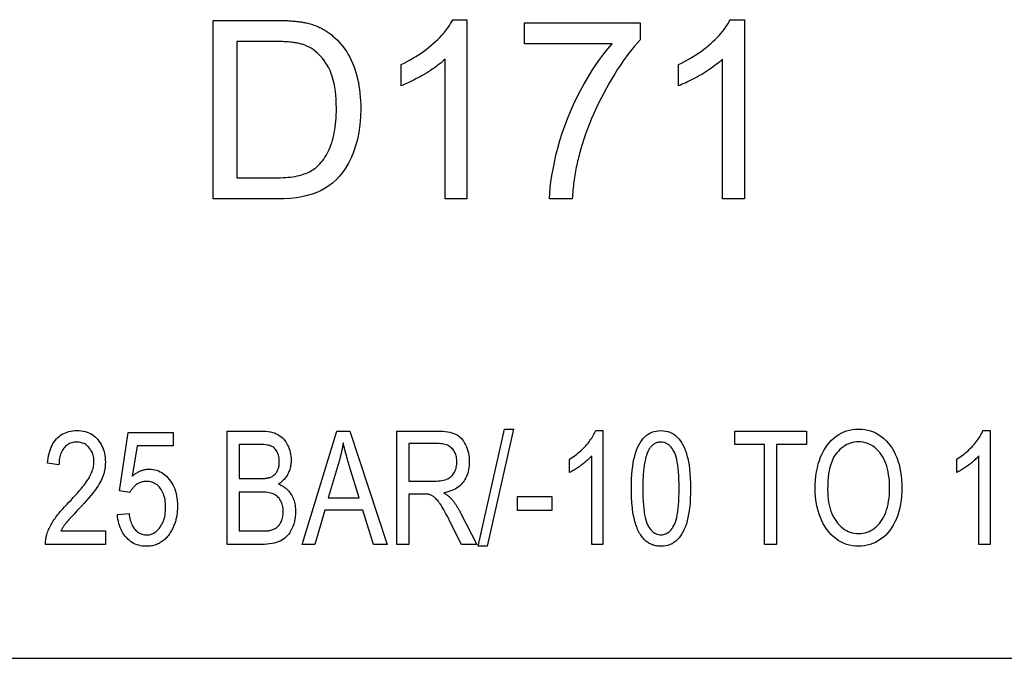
# Model space of a CAD drawing. Header units: millimetres. Extents: x 213 to 524, y 36 to 496.
# Tile 10 of 13: x 335 to 357, y 438 to 453. Entities that reach past the tile are written whole.
import ezdxf

# ---------------------------------------------------------------- set-up
doc = ezdxf.new("R2010")
doc.units = ezdxf.units.MM
doc.layers.add('DETAIL', color=2, linetype='Continuous')

msp = doc.modelspace()

# ---------------------------------------------------------------- linework, layer by layer
at = {"layer": 'DETAIL'}
for p, q in [((339.582, 448.587), (339.582, 452.587)), ((339.582, 452.587), (340.961, 452.587)), ((344.951, 452.602), (345.268, 452.602)), ((345.268, 452.602), (345.268, 448.587)), ((346.561, 452.063), (346.561, 452.535)), ((346.561, 452.535), (349.15, 452.535)), ((349.15, 452.535), (349.15, 452.154)), ((351.165, 452.602), (351.482, 452.602)), ((351.482, 452.602), (351.482, 448.587)), ((340.954, 452.115), (340.113, 452.115)), ((340.113, 452.115), (340.113, 449.06)), ((348.518, 452.063), (346.561, 452.063)), ((344.778, 448.587), (344.778, 451.715)), ((350.991, 448.587), (350.991, 451.715)), ((343.796, 451.124), (343.796, 451.599)), ((350.009, 451.124), (350.009, 451.599)), ((340.113, 449.06), (340.967, 449.06)), ((341.028, 448.587), (339.582, 448.587)), ((345.268, 448.587), (344.778, 448.587)), ((347.625, 448.587), (347.119, 448.587)), ((351.482, 448.587), (350.991, 448.587)), ((337.485, 442.05), (337.682, 443.355)), ((337.682, 443.355), (338.691, 443.355)), ((338.691, 443.355), (338.691, 443.057)), ((339.895, 440.848), (339.895, 443.388)), ((339.895, 443.388), (340.658, 443.388)), ((341.577, 440.848), (342.358, 443.388)), ((342.358, 443.388), (342.648, 443.388)), ((342.648, 443.388), (343.479, 440.848)), ((343.697, 440.848), (343.697, 443.388)), ((343.697, 443.388), (344.598, 443.388)), ((345.523, 440.805), (346.111, 443.43)), ((346.313, 443.43), (345.724, 440.805)), ((346.111, 443.43), (346.313, 443.43)), ((348.152, 443.397), (348.313, 443.397)), ((348.313, 443.397), (348.313, 440.848)), ((351.265, 443.388), (352.876, 443.388)), ((351.265, 443.088), (351.265, 443.388)), ((352.876, 443.388), (352.876, 443.088)), ((356.823, 443.397), (356.984, 443.397)), ((356.984, 443.397), (356.984, 440.848)), ((337.882, 443.057), (337.771, 442.375)), ((338.691, 443.057), (337.882, 443.057)), ((340.571, 443.088), (340.164, 443.088)), ((340.164, 443.088), (340.164, 442.321)), ((344.609, 443.107), (343.966, 443.107)), ((343.966, 443.107), (343.966, 442.267)), ((351.935, 443.088), (351.265, 443.088)), ((351.935, 440.848), (351.935, 443.088)), ((352.204, 443.088), (352.204, 440.848)), ((352.876, 443.088), (352.204, 443.088)), ((348.063, 440.848), (348.063, 442.834)), ((356.734, 440.848), (356.734, 442.834)), ((336.132, 442.631), (335.876, 442.664)), ((342.385, 442.637), (342.162, 441.889)), ((342.855, 441.889), (342.64, 442.594)), ((347.565, 442.458), (347.565, 442.76)), ((356.237, 442.458), (356.237, 442.76)), ((340.164, 442.321), (340.604, 442.321)), ((343.966, 442.267), (344.543, 442.267)), ((337.719, 442.011), (337.485, 442.05)), ((340.635, 442.021), (340.164, 442.021)), ((340.164, 442.021), (340.164, 441.148)), ((343.966, 441.976), (343.966, 440.848)), ((344.278, 441.976), (343.966, 441.976)), ((346.4, 441.61), (346.4, 441.924)), ((346.4, 441.924), (347.167, 441.924)), ((347.167, 441.924), (347.167, 441.61)), ((342.162, 441.889), (342.855, 441.889)), ((337.44, 441.514), (337.702, 441.541)), ((342.085, 441.616), (341.862, 440.848)), ((342.936, 441.616), (342.085, 441.616)), ((343.173, 440.848), (342.936, 441.616)), ((345.134, 441.539), (345.488, 440.848)), ((347.167, 441.61), (346.4, 441.61)), ((345.149, 440.848), (344.88, 441.376)), ((336.176, 441.148), (337.173, 441.148)), ((337.173, 441.148), (337.173, 440.848)), ((340.164, 441.148), (340.671, 441.148)), ((337.173, 440.848), (335.829, 440.848)), ((340.669, 440.848), (339.895, 440.848)), ((341.862, 440.848), (341.577, 440.848)), ((343.479, 440.848), (343.173, 440.848)), ((343.966, 440.848), (343.697, 440.848)), ((345.488, 440.848), (345.149, 440.848)), ((345.724, 440.805), (345.523, 440.805)), ((348.313, 440.848), (348.063, 440.848)), ((352.204, 440.848), (351.935, 440.848)), ((356.984, 440.848), (356.734, 440.848)), ((311.29, 438.296), (401.69, 438.296))]:
    msp.add_line(p, q, dxfattribs=at)
at = {"layer": 'DETAIL', "flags": 128}
for points in [[(340.961, 452.587), (340.999, 452.587), (341.037, 452.587), (341.074, 452.586), (341.11, 452.586), (341.145, 452.585), (341.18, 452.584), (341.214, 452.582), (341.247, 452.581), (341.279, 452.579), (341.311, 452.577), (341.342, 452.575), (341.372, 452.573), (341.401, 452.57), (341.43, 452.567), (341.458, 452.565), (341.485, 452.561), (341.511, 452.558), (341.537, 452.555), (341.561, 452.551), (341.586, 452.547), (341.609, 452.543), (341.631, 452.539), (341.653, 452.534), (341.674, 452.529)], [(341.674, 452.529), (341.702, 452.522), (341.731, 452.515), (341.758, 452.507), (341.786, 452.499), (341.813, 452.491), (341.84, 452.482), (341.866, 452.472), (341.892, 452.462), (341.918, 452.452), (341.943, 452.441), (341.968, 452.43), (341.993, 452.418), (342.017, 452.406), (342.041, 452.393), (342.064, 452.38), (342.087, 452.367), (342.11, 452.353), (342.132, 452.338), (342.154, 452.324), (342.176, 452.308), (342.197, 452.293), (342.218, 452.276), (342.239, 452.26), (342.259, 452.243)], [(343.796, 451.599), (343.864, 451.632), (343.93, 451.666), (343.995, 451.701), (344.059, 451.737), (344.121, 451.774), (344.182, 451.812), (344.241, 451.852), (344.299, 451.893), (344.355, 451.935), (344.41, 451.978), (344.463, 452.022), (344.515, 452.067), (344.565, 452.113), (344.613, 452.159), (344.658, 452.204), (344.701, 452.249), (344.741, 452.294), (344.778, 452.339), (344.813, 452.384), (344.846, 452.428), (344.876, 452.472), (344.904, 452.516), (344.929, 452.559), (344.951, 452.602)], [(350.009, 451.599), (350.077, 451.632), (350.144, 451.666), (350.209, 451.701), (350.272, 451.737), (350.334, 451.774), (350.395, 451.812), (350.454, 451.852), (350.512, 451.893), (350.568, 451.935), (350.623, 451.978), (350.677, 452.022), (350.729, 452.067), (350.779, 452.113), (350.826, 452.159), (350.872, 452.204), (350.914, 452.249), (350.954, 452.294), (350.992, 452.339), (351.027, 452.384), (351.059, 452.428), (351.09, 452.472), (351.117, 452.516), (351.142, 452.559), (351.165, 452.602)], [(341.637, 452.032), (341.619, 452.039), (341.6, 452.045), (341.58, 452.052), (341.559, 452.057), (341.537, 452.063), (341.515, 452.068), (341.491, 452.073), (341.467, 452.078), (341.441, 452.082), (341.415, 452.087), (341.388, 452.09), (341.36, 452.094), (341.331, 452.097), (341.301, 452.1), (341.271, 452.103), (341.239, 452.105), (341.207, 452.108), (341.173, 452.109), (341.139, 452.111), (341.104, 452.112), (341.068, 452.113), (341.031, 452.114), (340.993, 452.114), (340.954, 452.115)], [(342.259, 452.243), (342.311, 452.197), (342.361, 452.15), (342.408, 452.101), (342.453, 452.049), (342.496, 451.995), (342.536, 451.94), (342.575, 451.882), (342.611, 451.822), (342.645, 451.76), (342.677, 451.696), (342.706, 451.63), (342.733, 451.561), (342.758, 451.491), (342.781, 451.419), (342.802, 451.346), (342.821, 451.27), (342.837, 451.194), (342.851, 451.115), (342.863, 451.035), (342.873, 450.953), (342.881, 450.869), (342.886, 450.784), (342.889, 450.697), (342.89, 450.609)], [(347.119, 448.587), (347.124, 448.708), (347.134, 448.836), (347.149, 448.969), (347.17, 449.109), (347.196, 449.254), (347.227, 449.406), (347.263, 449.564), (347.305, 449.727), (347.352, 449.894), (347.403, 450.058), (347.459, 450.222), (347.52, 450.383), (347.586, 450.544), (347.657, 450.702), (347.732, 450.86), (347.813, 451.016), (347.896, 451.168), (347.981, 451.314), (348.067, 451.454), (348.154, 451.588), (348.243, 451.715), (348.334, 451.837), (348.425, 451.953), (348.518, 452.063)], [(349.15, 452.154), (349.086, 452.084), (349.023, 452.011), (348.959, 451.933), (348.896, 451.852), (348.833, 451.768), (348.77, 451.679), (348.707, 451.587), (348.644, 451.492), (348.581, 451.392), (348.519, 451.289), (348.456, 451.182), (348.393, 451.072), (348.332, 450.959), (348.273, 450.846), (348.217, 450.733), (348.162, 450.619), (348.111, 450.504), (348.061, 450.389), (348.014, 450.273), (347.969, 450.157), (347.927, 450.041), (347.887, 449.924), (347.849, 449.806), (347.814, 449.688)], [(342.345, 450.618), (342.343, 450.72), (342.339, 450.819), (342.332, 450.914), (342.322, 451.004), (342.309, 451.091), (342.293, 451.173), (342.275, 451.251), (342.253, 451.326), (342.229, 451.396), (342.202, 451.462), (342.172, 451.524), (342.139, 451.583), (342.104, 451.637), (342.068, 451.689), (342.03, 451.737), (341.992, 451.782), (341.952, 451.824), (341.911, 451.863), (341.868, 451.899), (341.824, 451.932), (341.78, 451.962), (341.733, 451.988), (341.686, 452.012), (341.637, 452.032)], [(344.778, 451.715), (344.747, 451.687), (344.716, 451.659), (344.682, 451.631), (344.647, 451.603), (344.611, 451.575), (344.573, 451.547), (344.533, 451.519), (344.492, 451.491), (344.45, 451.463), (344.406, 451.435), (344.36, 451.407), (344.313, 451.378), (344.265, 451.351), (344.218, 451.324), (344.172, 451.299), (344.127, 451.275), (344.083, 451.252), (344.039, 451.23), (343.997, 451.209), (343.955, 451.19), (343.914, 451.172), (343.874, 451.155), (343.834, 451.139), (343.796, 451.124)], [(350.991, 451.715), (350.961, 451.687), (350.929, 451.659), (350.896, 451.631), (350.861, 451.603), (350.824, 451.575), (350.786, 451.547), (350.747, 451.519), (350.706, 451.491), (350.663, 451.463), (350.619, 451.435), (350.573, 451.407), (350.526, 451.378), (350.478, 451.351), (350.432, 451.324), (350.386, 451.299), (350.341, 451.275), (350.296, 451.252), (350.253, 451.23), (350.21, 451.209), (350.168, 451.19), (350.127, 451.172), (350.087, 451.155), (350.048, 451.139), (350.009, 451.124)], [(342.89, 450.609), (342.886, 450.424), (342.872, 450.248), (342.849, 450.081), (342.816, 449.922), (342.775, 449.773), (342.727, 449.634), (342.673, 449.505), (342.615, 449.387), (342.551, 449.279), (342.483, 449.182), (342.411, 449.094), (342.337, 449.014), (342.259, 448.943), (342.179, 448.88), (342.096, 448.825), (342.005, 448.776), (341.908, 448.732), (341.804, 448.694), (341.692, 448.662), (341.574, 448.635), (341.448, 448.614), (341.315, 448.599), (341.175, 448.59), (341.028, 448.587)], [(341.945, 449.34), (341.976, 449.373), (342.006, 449.407), (342.035, 449.443), (342.062, 449.48), (342.088, 449.52), (342.113, 449.561), (342.137, 449.604), (342.16, 449.649), (342.182, 449.696), (342.202, 449.744), (342.221, 449.794), (342.239, 449.846), (342.256, 449.9), (342.272, 449.956), (342.285, 450.013), (342.298, 450.073), (342.309, 450.134), (342.318, 450.198), (342.326, 450.263), (342.333, 450.33), (342.338, 450.399), (342.342, 450.47), (342.344, 450.543), (342.345, 450.618)], [(347.814, 449.688), (347.802, 449.646), (347.79, 449.603), (347.779, 449.561), (347.767, 449.517), (347.757, 449.474), (347.746, 449.43), (347.736, 449.386), (347.727, 449.342), (347.718, 449.297), (347.709, 449.252), (347.7, 449.207), (347.692, 449.161), (347.685, 449.115), (347.677, 449.069), (347.67, 449.022), (347.664, 448.975), (347.658, 448.928), (347.652, 448.88), (347.646, 448.832), (347.641, 448.784), (347.637, 448.735), (347.633, 448.686), (347.629, 448.637), (347.625, 448.587)], [(340.967, 449.06), (341.031, 449.06), (341.094, 449.062), (341.154, 449.064), (341.212, 449.068), (341.267, 449.072), (341.32, 449.078), (341.371, 449.085), (341.419, 449.092), (341.465, 449.101), (341.509, 449.111), (341.55, 449.121), (341.589, 449.133), (341.625, 449.146), (341.661, 449.159), (341.695, 449.173), (341.728, 449.188), (341.76, 449.204), (341.791, 449.221), (341.82, 449.239), (341.847, 449.258), (341.874, 449.277), (341.899, 449.297), (341.923, 449.318), (341.945, 449.34)], [(335.876, 442.664), (335.881, 442.722), (335.889, 442.778), (335.899, 442.832), (335.91, 442.883), (335.924, 442.933), (335.939, 442.979), (335.957, 443.024), (335.976, 443.065), (335.998, 443.105), (336.021, 443.142), (336.047, 443.177), (336.074, 443.21), (336.104, 443.24), (336.135, 443.267), (336.168, 443.292), (336.202, 443.314), (336.238, 443.333), (336.275, 443.35), (336.315, 443.365), (336.356, 443.376), (336.398, 443.386), (336.443, 443.392), (336.489, 443.396), (336.536, 443.397)], [(336.536, 443.397), (336.584, 443.396), (336.631, 443.392), (336.676, 443.385), (336.719, 443.375), (336.76, 443.362), (336.799, 443.347), (336.837, 443.329), (336.873, 443.307), (336.908, 443.284), (336.941, 443.257), (336.972, 443.227), (337.001, 443.195), (337.028, 443.161), (337.053, 443.125), (337.075, 443.088), (337.095, 443.049), (337.113, 443.009), (337.129, 442.968), (337.142, 442.926), (337.152, 442.882), (337.16, 442.837), (337.166, 442.79), (337.17, 442.742), (337.171, 442.693)], [(340.658, 443.388), (340.714, 443.386), (340.768, 443.383), (340.819, 443.377), (340.867, 443.368), (340.913, 443.357), (340.955, 443.344), (340.995, 443.328), (341.031, 443.31), (341.066, 443.29), (341.098, 443.266), (341.129, 443.241), (341.157, 443.212), (341.184, 443.181), (341.209, 443.148), (341.231, 443.112), (341.252, 443.073), (341.271, 443.033), (341.287, 442.992), (341.301, 442.951), (341.312, 442.909), (341.32, 442.867), (341.327, 442.824), (341.33, 442.781), (341.332, 442.737)], [(344.598, 443.388), (344.664, 443.387), (344.726, 443.383), (344.784, 443.378), (344.838, 443.371), (344.887, 443.361), (344.933, 443.349), (344.974, 443.335), (345.012, 443.319), (345.046, 443.3), (345.079, 443.278), (345.11, 443.253), (345.139, 443.224), (345.166, 443.192), (345.192, 443.157), (345.215, 443.119), (345.237, 443.077), (345.257, 443.033), (345.274, 442.988), (345.289, 442.942), (345.301, 442.895), (345.31, 442.846), (345.316, 442.797), (345.32, 442.746), (345.322, 442.695)], [(347.565, 442.76), (347.6, 442.781), (347.634, 442.803), (347.667, 442.825), (347.699, 442.848), (347.73, 442.871), (347.761, 442.896), (347.791, 442.921), (347.821, 442.947), (347.849, 442.973), (347.877, 443.001), (347.904, 443.029), (347.93, 443.058), (347.956, 443.087), (347.98, 443.116), (348.003, 443.145), (348.024, 443.173), (348.045, 443.202), (348.064, 443.23), (348.081, 443.258), (348.098, 443.286), (348.113, 443.314), (348.128, 443.342), (348.14, 443.37), (348.152, 443.397)], [(348.952, 442.1), (348.953, 442.21), (348.956, 442.315), (348.962, 442.414), (348.97, 442.507), (348.981, 442.595), (348.993, 442.678), (349.009, 442.755), (349.026, 442.826), (349.046, 442.893), (349.068, 442.956), (349.092, 443.015), (349.119, 443.069), (349.147, 443.12), (349.178, 443.167), (349.211, 443.21), (349.247, 443.249), (349.284, 443.284), (349.325, 443.314), (349.367, 443.34), (349.412, 443.36), (349.459, 443.377), (349.508, 443.388), (349.56, 443.395), (349.614, 443.397)], [(349.614, 443.397), (349.667, 443.395), (349.718, 443.388), (349.767, 443.377), (349.813, 443.361), (349.858, 443.34), (349.9, 443.315), (349.94, 443.286), (349.978, 443.252), (350.013, 443.215), (350.046, 443.173), (350.076, 443.128), (350.104, 443.078), (350.13, 443.024), (350.154, 442.967), (350.176, 442.906), (350.196, 442.841), (350.214, 442.773), (350.23, 442.7), (350.244, 442.622), (350.256, 442.535), (350.264, 442.439), (350.271, 442.335), (350.274, 442.222), (350.276, 442.1)], [(353.069, 442.085), (353.071, 442.188), (353.077, 442.288), (353.086, 442.384), (353.099, 442.476), (353.116, 442.564), (353.137, 442.649), (353.162, 442.729), (353.19, 442.806), (353.222, 442.879), (353.258, 442.948), (353.297, 443.014), (353.34, 443.075), (353.387, 443.132), (353.435, 443.184), (353.486, 443.231), (353.539, 443.273), (353.594, 443.311), (353.651, 443.343), (353.711, 443.37), (353.772, 443.393), (353.836, 443.41), (353.902, 443.422), (353.971, 443.43), (354.041, 443.432)], [(354.041, 443.432), (354.111, 443.43), (354.178, 443.422), (354.244, 443.409), (354.308, 443.39), (354.371, 443.366), (354.432, 443.337), (354.491, 443.303), (354.548, 443.264), (354.603, 443.22), (354.655, 443.171), (354.703, 443.119), (354.748, 443.062), (354.789, 443.002), (354.827, 442.937), (354.862, 442.868), (354.893, 442.795), (354.921, 442.719), (354.945, 442.64), (354.965, 442.559), (354.982, 442.475), (354.995, 442.388), (355.004, 442.299), (355.009, 442.208), (355.011, 442.114)], [(356.237, 442.76), (356.271, 442.781), (356.305, 442.803), (356.338, 442.825), (356.37, 442.848), (356.402, 442.871), (356.432, 442.896), (356.462, 442.921), (356.492, 442.947), (356.52, 442.973), (356.548, 443.001), (356.575, 443.029), (356.602, 443.058), (356.627, 443.087), (356.651, 443.116), (356.674, 443.145), (356.695, 443.173), (356.716, 443.202), (356.735, 443.23), (356.753, 443.258), (356.769, 443.286), (356.785, 443.314), (356.799, 443.342), (356.812, 443.37), (356.823, 443.397)], [(336.53, 443.14), (336.501, 443.139), (336.472, 443.136), (336.445, 443.131), (336.418, 443.125), (336.393, 443.116), (336.368, 443.106), (336.345, 443.094), (336.322, 443.08), (336.301, 443.064), (336.28, 443.046), (336.26, 443.026), (336.242, 443.004), (336.225, 442.981), (336.209, 442.956), (336.194, 442.93), (336.181, 442.903), (336.17, 442.874), (336.16, 442.843), (336.152, 442.811), (336.145, 442.778), (336.139, 442.743), (336.135, 442.707), (336.133, 442.67), (336.132, 442.631)], [(336.916, 442.7), (336.915, 442.731), (336.913, 442.761), (336.909, 442.79), (336.904, 442.818), (336.897, 442.845), (336.889, 442.872), (336.879, 442.897), (336.868, 442.922), (336.856, 442.946), (336.842, 442.969), (336.826, 442.992), (336.809, 443.013), (336.791, 443.033), (336.772, 443.052), (336.752, 443.069), (336.731, 443.084), (336.709, 443.097), (336.686, 443.108), (336.662, 443.118), (336.638, 443.126), (336.612, 443.132), (336.586, 443.136), (336.559, 443.139), (336.53, 443.14)], [(341.066, 442.698), (341.066, 442.729), (341.063, 442.76), (341.06, 442.789), (341.054, 442.817), (341.047, 442.844), (341.039, 442.87), (341.029, 442.896), (341.018, 442.92), (341.005, 442.943), (340.991, 442.964), (340.976, 442.984), (340.959, 443.001), (340.941, 443.016), (340.922, 443.03), (340.901, 443.042), (340.879, 443.052), (340.855, 443.06), (340.826, 443.067), (340.794, 443.074), (340.757, 443.079), (340.717, 443.083), (340.672, 443.085), (340.623, 443.087), (340.571, 443.088)], [(342.497, 443.121), (342.494, 443.1), (342.49, 443.08), (342.486, 443.06), (342.483, 443.039), (342.479, 443.019), (342.475, 442.999), (342.471, 442.979), (342.466, 442.958), (342.462, 442.938), (342.458, 442.918), (342.453, 442.898), (342.449, 442.878), (342.444, 442.857), (342.439, 442.837), (342.434, 442.817), (342.429, 442.797), (342.424, 442.777), (342.419, 442.757), (342.413, 442.737), (342.408, 442.717), (342.402, 442.697), (342.396, 442.677), (342.391, 442.657), (342.385, 442.637)], [(342.64, 442.594), (342.632, 442.621), (342.624, 442.647), (342.617, 442.672), (342.609, 442.698), (342.602, 442.723), (342.595, 442.747), (342.588, 442.772), (342.581, 442.795), (342.575, 442.819), (342.568, 442.842), (342.562, 442.864), (342.556, 442.886), (342.55, 442.908), (342.544, 442.929), (342.539, 442.95), (342.534, 442.971), (342.528, 442.991), (342.523, 443.011), (342.519, 443.03), (342.514, 443.049), (342.509, 443.067), (342.505, 443.086), (342.501, 443.103), (342.497, 443.121)], [(345.045, 442.695), (345.044, 442.724), (345.042, 442.753), (345.038, 442.781), (345.033, 442.808), (345.027, 442.834), (345.019, 442.859), (345.009, 442.883), (344.998, 442.906), (344.986, 442.929), (344.972, 442.95), (344.957, 442.971), (344.94, 442.991), (344.922, 443.009), (344.902, 443.026), (344.88, 443.042), (344.857, 443.055), (344.832, 443.067), (344.805, 443.078), (344.777, 443.087), (344.747, 443.094), (344.715, 443.1), (344.681, 443.104), (344.646, 443.106), (344.609, 443.107)], [(349.612, 443.14), (349.597, 443.14), (349.583, 443.139), (349.57, 443.137), (349.556, 443.135), (349.543, 443.132), (349.53, 443.129), (349.517, 443.124), (349.504, 443.12), (349.492, 443.114), (349.48, 443.108), (349.468, 443.102), (349.456, 443.094), (349.445, 443.086), (349.434, 443.078), (349.423, 443.069), (349.412, 443.059), (349.402, 443.049), (349.391, 443.038), (349.381, 443.026), (349.372, 443.014), (349.362, 443.001), (349.353, 442.987), (349.344, 442.973), (349.335, 442.958)], [(350.02, 442.1), (350.019, 442.202), (350.017, 442.298), (350.013, 442.388), (350.007, 442.472), (350, 442.55), (349.991, 442.622), (349.98, 442.689), (349.968, 442.749), (349.954, 442.804), (349.939, 442.853), (349.922, 442.896), (349.903, 442.934), (349.883, 442.967), (349.862, 442.997), (349.841, 443.024), (349.819, 443.048), (349.796, 443.07), (349.772, 443.088), (349.747, 443.104), (349.722, 443.117), (349.695, 443.127), (349.668, 443.134), (349.64, 443.138), (349.612, 443.14)], [(354.043, 443.144), (353.996, 443.142), (353.95, 443.137), (353.906, 443.128), (353.862, 443.117), (353.82, 443.101), (353.778, 443.083), (353.738, 443.06), (353.699, 443.035), (353.66, 443.006), (353.623, 442.974), (353.587, 442.938), (353.552, 442.899), (353.519, 442.856), (353.489, 442.808), (353.462, 442.756), (353.438, 442.699), (353.416, 442.638), (353.398, 442.572), (353.382, 442.501), (353.369, 442.426), (353.359, 442.347), (353.352, 442.263), (353.348, 442.174), (353.346, 442.081)], [(354.734, 442.118), (354.733, 442.194), (354.729, 442.268), (354.722, 442.339), (354.713, 442.408), (354.701, 442.474), (354.687, 442.538), (354.67, 442.6), (354.65, 442.659), (354.628, 442.715), (354.603, 442.768), (354.576, 442.818), (354.547, 442.864), (354.515, 442.907), (354.481, 442.947), (354.444, 442.984), (354.405, 443.017), (354.364, 443.047), (354.322, 443.072), (354.279, 443.094), (354.234, 443.112), (354.188, 443.126), (354.141, 443.136), (354.093, 443.142), (354.043, 443.144)], [(348.063, 442.834), (348.048, 442.816), (348.032, 442.798), (348.015, 442.781), (347.997, 442.763), (347.979, 442.745), (347.96, 442.727), (347.94, 442.709), (347.919, 442.692), (347.897, 442.674), (347.875, 442.656), (347.852, 442.638), (347.828, 442.62), (347.804, 442.603), (347.78, 442.586), (347.757, 442.57), (347.734, 442.554), (347.711, 442.54), (347.689, 442.526), (347.667, 442.513), (347.646, 442.5), (347.625, 442.489), (347.605, 442.478), (347.585, 442.468), (347.565, 442.458)], [(349.335, 442.958), (349.324, 442.938), (349.314, 442.916), (349.305, 442.894), (349.296, 442.87), (349.287, 442.844), (349.279, 442.817), (349.271, 442.789), (349.264, 442.759), (349.257, 442.728), (349.251, 442.696), (349.245, 442.662), (349.239, 442.627), (349.234, 442.591), (349.229, 442.553), (349.225, 442.514), (349.221, 442.473), (349.218, 442.432), (349.215, 442.388), (349.213, 442.344), (349.211, 442.298), (349.209, 442.25), (349.208, 442.202), (349.207, 442.152), (349.207, 442.1)], [(356.734, 442.834), (356.719, 442.816), (356.703, 442.798), (356.686, 442.781), (356.668, 442.763), (356.65, 442.745), (356.631, 442.727), (356.611, 442.709), (356.59, 442.692), (356.568, 442.674), (356.546, 442.656), (356.523, 442.638), (356.499, 442.62), (356.475, 442.603), (356.451, 442.586), (356.428, 442.57), (356.405, 442.554), (356.382, 442.54), (356.36, 442.526), (356.339, 442.513), (356.317, 442.5), (356.297, 442.489), (356.276, 442.478), (356.256, 442.468), (356.237, 442.458)], [(336.348, 441.787), (336.402, 441.842), (336.453, 441.896), (336.501, 441.948), (336.545, 441.998), (336.587, 442.046), (336.626, 442.092), (336.662, 442.135), (336.695, 442.177), (336.725, 442.217), (336.752, 442.255), (336.776, 442.291), (336.797, 442.325), (336.816, 442.358), (336.834, 442.39), (336.849, 442.422), (336.863, 442.454), (336.875, 442.486), (336.886, 442.517), (336.895, 442.549), (336.902, 442.58), (336.908, 442.61), (336.912, 442.641), (336.915, 442.671), (336.916, 442.7)], [(337.171, 442.693), (337.17, 442.655), (337.168, 442.617), (337.164, 442.579), (337.159, 442.541), (337.151, 442.504), (337.143, 442.467), (337.133, 442.429), (337.121, 442.393), (337.107, 442.356), (337.092, 442.318), (337.074, 442.28), (337.054, 442.242), (337.032, 442.203), (337.008, 442.163), (336.982, 442.123), (336.954, 442.083), (336.923, 442.04), (336.887, 441.994), (336.846, 441.944), (336.8, 441.89), (336.75, 441.832), (336.695, 441.77), (336.635, 441.705), (336.571, 441.636)], [(340.859, 442.35), (340.876, 442.357), (340.892, 442.364), (340.907, 442.372), (340.922, 442.381), (340.936, 442.391), (340.949, 442.401), (340.962, 442.412), (340.974, 442.424), (340.985, 442.436), (340.995, 442.449), (341.005, 442.462), (341.014, 442.477), (341.022, 442.492), (341.03, 442.507), (341.037, 442.524), (341.043, 442.541), (341.049, 442.558), (341.053, 442.576), (341.057, 442.595), (341.061, 442.614), (341.063, 442.635), (341.065, 442.655), (341.066, 442.677), (341.066, 442.698)], [(341.332, 442.737), (341.331, 442.71), (341.33, 442.684), (341.327, 442.657), (341.324, 442.631), (341.319, 442.605), (341.314, 442.579), (341.307, 442.554), (341.3, 442.529), (341.292, 442.504), (341.282, 442.48), (341.272, 442.455), (341.261, 442.431), (341.249, 442.408), (341.235, 442.385), (341.221, 442.363), (341.206, 442.342), (341.189, 442.321), (341.172, 442.302), (341.154, 442.283), (341.134, 442.264), (341.114, 442.247), (341.093, 442.23), (341.07, 442.214), (341.047, 442.199)], [(344.543, 442.267), (344.589, 442.267), (344.631, 442.27), (344.671, 442.273), (344.709, 442.279), (344.743, 442.285), (344.776, 442.293), (344.806, 442.303), (344.833, 442.314), (344.858, 442.327), (344.881, 442.342), (344.903, 442.358), (344.924, 442.376), (344.943, 442.396), (344.96, 442.418), (344.976, 442.442), (344.991, 442.467), (345.003, 442.494), (345.014, 442.521), (345.024, 442.549), (345.031, 442.577), (345.037, 442.605), (345.041, 442.635), (345.044, 442.664), (345.045, 442.695)], [(345.322, 442.695), (345.321, 442.65), (345.318, 442.607), (345.313, 442.564), (345.306, 442.523), (345.297, 442.484), (345.286, 442.445), (345.274, 442.408), (345.259, 442.372), (345.243, 442.337), (345.224, 442.303), (345.204, 442.27), (345.181, 442.239), (345.157, 442.209), (345.13, 442.181), (345.102, 442.155), (345.071, 442.13), (345.038, 442.108), (345.003, 442.087), (344.966, 442.069), (344.927, 442.052), (344.885, 442.037), (344.842, 442.024), (344.796, 442.013), (344.749, 442.003)], [(337.771, 442.375), (337.787, 442.388), (337.802, 442.401), (337.818, 442.412), (337.833, 442.424), (337.849, 442.434), (337.864, 442.445), (337.88, 442.454), (337.896, 442.463), (337.911, 442.472), (337.927, 442.48), (337.943, 442.487), (337.959, 442.494), (337.975, 442.501), (337.991, 442.506), (338.007, 442.512), (338.023, 442.516), (338.04, 442.52), (338.056, 442.524), (338.072, 442.527), (338.089, 442.53), (338.105, 442.531), (338.121, 442.533), (338.138, 442.534), (338.155, 442.534)], [(338.155, 442.534), (338.198, 442.532), (338.241, 442.528), (338.282, 442.52), (338.322, 442.508), (338.361, 442.494), (338.399, 442.476), (338.436, 442.456), (338.472, 442.432), (338.506, 442.404), (338.54, 442.374), (338.572, 442.34), (338.603, 442.304), (338.632, 442.264), (338.659, 442.223), (338.683, 442.18), (338.704, 442.135), (338.723, 442.089), (338.74, 442.04), (338.754, 441.99), (338.765, 441.938), (338.774, 441.884), (338.781, 441.828), (338.784, 441.771), (338.786, 441.711)], [(340.604, 442.321), (340.618, 442.321), (340.633, 442.321), (340.647, 442.321), (340.66, 442.322), (340.673, 442.322), (340.686, 442.323), (340.699, 442.323), (340.711, 442.324), (340.723, 442.325), (340.735, 442.326), (340.746, 442.327), (340.757, 442.328), (340.767, 442.329), (340.777, 442.331), (340.787, 442.332), (340.796, 442.334), (340.805, 442.336), (340.814, 442.337), (340.823, 442.339), (340.831, 442.341), (340.838, 442.343), (340.846, 442.345), (340.853, 442.348), (340.859, 442.35)], [(338.089, 442.259), (338.069, 442.259), (338.049, 442.257), (338.029, 442.255), (338.01, 442.251), (337.992, 442.247), (337.973, 442.242), (337.955, 442.236), (337.938, 442.228), (337.921, 442.22), (337.904, 442.211), (337.887, 442.201), (337.871, 442.19), (337.855, 442.179), (337.84, 442.166), (337.826, 442.153), (337.812, 442.14), (337.798, 442.126), (337.785, 442.111), (337.773, 442.096), (337.761, 442.08), (337.75, 442.064), (337.739, 442.047), (337.729, 442.029), (337.719, 442.011)], [(338.521, 441.682), (338.52, 441.726), (338.517, 441.768), (338.513, 441.809), (338.507, 441.848), (338.5, 441.885), (338.491, 441.921), (338.48, 441.956), (338.468, 441.988), (338.454, 442.02), (338.438, 442.049), (338.42, 442.078), (338.401, 442.104), (338.381, 442.129), (338.36, 442.151), (338.337, 442.172), (338.314, 442.19), (338.289, 442.206), (338.264, 442.22), (338.237, 442.232), (338.21, 442.242), (338.181, 442.249), (338.151, 442.255), (338.121, 442.258), (338.089, 442.259)], [(341.047, 442.199), (341.077, 442.187), (341.106, 442.174), (341.134, 442.159), (341.16, 442.143), (341.186, 442.126), (341.21, 442.108), (341.233, 442.088), (341.255, 442.066), (341.275, 442.044), (341.295, 442.02), (341.313, 441.995), (341.331, 441.969), (341.346, 441.941), (341.361, 441.913), (341.374, 441.884), (341.386, 441.854), (341.396, 441.823), (341.405, 441.791), (341.413, 441.758), (341.419, 441.725), (341.424, 441.691), (341.428, 441.656), (341.43, 441.62), (341.43, 441.583)], [(341.153, 441.585), (341.153, 441.62), (341.15, 441.654), (341.145, 441.686), (341.139, 441.717), (341.13, 441.748), (341.12, 441.777), (341.108, 441.804), (341.094, 441.831), (341.079, 441.856), (341.062, 441.88), (341.044, 441.901), (341.024, 441.92), (341.003, 441.938), (340.981, 441.953), (340.957, 441.967), (340.932, 441.978), (340.904, 441.988), (340.874, 441.997), (340.841, 442.004), (340.806, 442.01), (340.767, 442.015), (340.726, 442.018), (340.682, 442.02), (340.635, 442.021)], [(344.427, 441.965), (344.423, 441.966), (344.419, 441.967), (344.415, 441.967), (344.411, 441.968), (344.406, 441.969), (344.401, 441.97), (344.396, 441.971), (344.391, 441.971), (344.385, 441.972), (344.38, 441.972), (344.374, 441.973), (344.368, 441.973), (344.361, 441.974), (344.355, 441.974), (344.348, 441.975), (344.341, 441.975), (344.334, 441.975), (344.327, 441.976), (344.319, 441.976), (344.311, 441.976), (344.303, 441.976), (344.295, 441.976), (344.287, 441.976), (344.278, 441.976)], [(344.88, 441.376), (344.852, 441.432), (344.825, 441.484), (344.799, 441.532), (344.774, 441.578), (344.75, 441.62), (344.728, 441.658), (344.707, 441.694), (344.688, 441.726), (344.669, 441.755), (344.65, 441.782), (344.633, 441.806), (344.615, 441.829), (344.598, 441.849), (344.582, 441.867), (344.566, 441.883), (344.551, 441.896), (344.536, 441.908), (344.521, 441.919), (344.506, 441.929), (344.49, 441.938), (344.475, 441.946), (344.459, 441.953), (344.443, 441.959), (344.427, 441.965)], [(344.749, 442.003), (344.757, 441.998), (344.766, 441.993), (344.775, 441.988), (344.783, 441.982), (344.791, 441.977), (344.799, 441.972), (344.807, 441.966), (344.815, 441.961), (344.822, 441.956), (344.829, 441.951), (344.837, 441.945), (344.843, 441.94), (344.85, 441.935), (344.857, 441.93), (344.863, 441.924), (344.869, 441.919), (344.875, 441.914), (344.881, 441.909), (344.886, 441.904), (344.892, 441.898), (344.897, 441.893), (344.902, 441.888), (344.907, 441.883), (344.911, 441.878)], [(349.153, 441.066), (349.136, 441.094), (349.121, 441.122), (349.106, 441.152), (349.091, 441.184), (349.078, 441.217), (349.065, 441.251), (349.053, 441.286), (349.041, 441.323), (349.03, 441.362), (349.02, 441.401), (349.011, 441.442), (349.002, 441.485), (348.994, 441.528), (348.986, 441.574), (348.98, 441.62), (348.974, 441.668), (348.969, 441.717), (348.964, 441.768), (348.96, 441.82), (348.957, 441.873), (348.955, 441.928), (348.953, 441.984), (348.952, 442.041), (348.952, 442.1)], [(349.207, 442.1), (349.208, 441.999), (349.21, 441.903), (349.214, 441.813), (349.22, 441.729), (349.227, 441.651), (349.236, 441.578), (349.247, 441.512), (349.259, 441.451), (349.273, 441.396), (349.288, 441.347), (349.306, 441.304), (349.324, 441.267), (349.344, 441.234), (349.365, 441.204), (349.386, 441.177), (349.408, 441.152), (349.431, 441.131), (349.455, 441.112), (349.48, 441.096), (349.505, 441.084), (349.531, 441.074), (349.558, 441.066), (349.585, 441.062), (349.614, 441.061)], [(349.614, 441.061), (349.642, 441.062), (349.67, 441.066), (349.696, 441.074), (349.722, 441.084), (349.748, 441.097), (349.772, 441.112), (349.796, 441.131), (349.819, 441.153), (349.841, 441.177), (349.862, 441.204), (349.883, 441.235), (349.903, 441.268), (349.922, 441.305), (349.939, 441.348), (349.954, 441.397), (349.968, 441.452), (349.98, 441.513), (349.991, 441.579), (350, 441.652), (350.007, 441.73), (350.013, 441.814), (350.017, 441.903), (350.019, 441.999), (350.02, 442.1)], [(350.276, 442.1), (350.275, 441.991), (350.271, 441.887), (350.265, 441.789), (350.257, 441.696), (350.247, 441.609), (350.234, 441.526), (350.219, 441.45), (350.202, 441.378), (350.183, 441.311), (350.161, 441.249), (350.137, 441.19), (350.11, 441.135), (350.082, 441.084), (350.051, 441.037), (350.018, 440.993), (349.982, 440.954), (349.945, 440.919), (349.905, 440.889), (349.862, 440.863), (349.817, 440.842), (349.77, 440.826), (349.72, 440.814), (349.668, 440.807), (349.614, 440.805)], [(354.041, 440.805), (353.97, 440.808), (353.901, 440.816), (353.834, 440.829), (353.768, 440.848), (353.705, 440.873), (353.644, 440.903), (353.585, 440.938), (353.527, 440.978), (353.473, 441.024), (353.421, 441.073), (353.373, 441.126), (353.329, 441.183), (353.288, 441.244), (353.25, 441.309), (353.216, 441.378), (353.186, 441.451), (353.158, 441.526), (353.135, 441.603), (353.115, 441.68), (353.098, 441.759), (353.086, 441.839), (353.077, 441.92), (353.071, 442.002), (353.069, 442.085)], [(353.346, 442.081), (353.348, 442.006), (353.352, 441.933), (353.359, 441.864), (353.368, 441.797), (353.38, 441.732), (353.396, 441.671), (353.413, 441.612), (353.434, 441.556), (353.457, 441.502), (353.483, 441.451), (353.512, 441.403), (353.544, 441.358), (353.577, 441.316), (353.612, 441.277), (353.649, 441.242), (353.687, 441.211), (353.726, 441.183), (353.766, 441.16), (353.808, 441.139), (353.852, 441.123), (353.897, 441.11), (353.943, 441.101), (353.99, 441.095), (354.039, 441.094)], [(354.039, 441.094), (354.089, 441.095), (354.138, 441.101), (354.184, 441.11), (354.23, 441.123), (354.274, 441.14), (354.316, 441.16), (354.357, 441.184), (354.396, 441.212), (354.434, 441.243), (354.471, 441.278), (354.505, 441.317), (354.539, 441.36), (354.57, 441.406), (354.599, 441.455), (354.624, 441.507), (354.647, 441.562), (354.668, 441.621), (354.685, 441.682), (354.7, 441.747), (354.713, 441.815), (354.722, 441.886), (354.729, 441.96), (354.733, 442.037), (354.734, 442.118)], [(355.011, 442.114), (355.009, 442.019), (355.003, 441.926), (354.994, 441.836), (354.98, 441.749), (354.962, 441.664), (354.941, 441.581), (354.916, 441.501), (354.886, 441.424), (354.853, 441.35), (354.817, 441.28), (354.778, 441.216), (354.736, 441.156), (354.69, 441.1), (354.641, 441.05), (354.588, 441.003), (354.533, 440.962), (354.475, 440.925), (354.417, 440.893), (354.357, 440.866), (354.296, 440.844), (354.234, 440.827), (354.171, 440.815), (354.106, 440.808), (354.041, 440.805)], [(335.859, 441.065), (335.868, 441.093), (335.878, 441.122), (335.888, 441.15), (335.9, 441.179), (335.913, 441.207), (335.926, 441.235), (335.94, 441.263), (335.955, 441.291), (335.971, 441.319), (335.987, 441.347), (336.005, 441.375), (336.023, 441.402), (336.043, 441.43), (336.063, 441.459), (336.086, 441.488), (336.109, 441.519), (336.134, 441.55), (336.161, 441.581), (336.188, 441.614), (336.218, 441.647), (336.248, 441.681), (336.28, 441.715), (336.314, 441.751), (336.348, 441.787)], [(338.786, 441.711), (338.785, 441.682), (338.785, 441.654), (338.783, 441.626), (338.781, 441.598), (338.779, 441.571), (338.776, 441.544), (338.772, 441.517), (338.768, 441.491), (338.763, 441.465), (338.758, 441.439), (338.752, 441.413), (338.746, 441.388), (338.739, 441.364), (338.731, 441.339), (338.723, 441.315), (338.714, 441.291), (338.705, 441.268), (338.695, 441.245), (338.685, 441.222), (338.674, 441.199), (338.663, 441.177), (338.651, 441.156), (338.638, 441.134), (338.625, 441.113)], [(344.911, 441.878), (344.921, 441.866), (344.931, 441.855), (344.94, 441.843), (344.95, 441.831), (344.96, 441.818), (344.969, 441.806), (344.979, 441.793), (344.988, 441.78), (344.998, 441.766), (345.007, 441.753), (345.017, 441.739), (345.026, 441.725), (345.035, 441.711), (345.044, 441.696), (345.053, 441.682), (345.063, 441.667), (345.072, 441.652), (345.081, 441.636), (345.09, 441.621), (345.099, 441.605), (345.107, 441.589), (345.116, 441.572), (345.125, 441.556), (345.134, 441.539)], [(336.571, 441.636), (336.535, 441.598), (336.501, 441.562), (336.469, 441.528), (336.439, 441.496), (336.412, 441.466), (336.386, 441.439), (336.363, 441.413), (336.343, 441.39), (336.324, 441.369), (336.308, 441.349), (336.293, 441.332), (336.282, 441.317), (336.271, 441.303), (336.261, 441.289), (336.251, 441.275), (336.241, 441.261), (336.232, 441.247), (336.223, 441.233), (336.214, 441.219), (336.206, 441.204), (336.198, 441.19), (336.19, 441.176), (336.183, 441.162), (336.176, 441.148)], [(338.093, 440.805), (338.047, 440.806), (338.003, 440.81), (337.961, 440.817), (337.919, 440.827), (337.88, 440.839), (337.841, 440.853), (337.804, 440.871), (337.769, 440.891), (337.735, 440.914), (337.702, 440.94), (337.671, 440.968), (337.641, 440.999), (337.612, 441.032), (337.586, 441.067), (337.562, 441.103), (337.54, 441.142), (337.521, 441.182), (337.503, 441.224), (337.487, 441.268), (337.474, 441.314), (337.462, 441.361), (337.453, 441.41), (337.445, 441.461), (337.44, 441.514)], [(337.702, 441.541), (337.707, 441.502), (337.713, 441.464), (337.721, 441.428), (337.729, 441.394), (337.739, 441.362), (337.75, 441.331), (337.761, 441.302), (337.774, 441.274), (337.788, 441.248), (337.803, 441.224), (337.819, 441.202), (337.836, 441.181), (337.854, 441.161), (337.873, 441.144), (337.892, 441.128), (337.912, 441.114), (337.932, 441.101), (337.953, 441.091), (337.975, 441.081), (337.997, 441.074), (338.02, 441.068), (338.044, 441.064), (338.068, 441.061), (338.093, 441.061)], [(338.093, 441.061), (338.122, 441.062), (338.151, 441.065), (338.179, 441.071), (338.206, 441.08), (338.233, 441.09), (338.259, 441.103), (338.284, 441.119), (338.308, 441.136), (338.331, 441.156), (338.354, 441.179), (338.376, 441.204), (338.397, 441.231), (338.416, 441.26), (338.434, 441.291), (338.451, 441.323), (338.465, 441.357), (338.478, 441.392), (338.49, 441.429), (338.499, 441.467), (338.507, 441.507), (338.513, 441.549), (338.517, 441.592), (338.52, 441.636), (338.521, 441.682)], [(341.43, 441.583), (341.429, 441.525), (341.424, 441.467), (341.415, 441.412), (341.404, 441.357), (341.389, 441.304), (341.37, 441.252), (341.349, 441.203), (341.327, 441.158), (341.303, 441.117), (341.277, 441.079), (341.25, 441.046), (341.221, 441.016), (341.19, 440.989), (341.157, 440.965), (341.121, 440.943), (341.083, 440.923), (341.042, 440.906), (340.999, 440.89), (340.952, 440.877), (340.903, 440.867), (340.849, 440.858), (340.793, 440.852), (340.733, 440.849), (340.669, 440.848)], [(340.855, 441.159), (340.878, 441.165), (340.9, 441.172), (340.921, 441.179), (340.94, 441.187), (340.959, 441.197), (340.977, 441.207), (340.994, 441.217), (341.01, 441.229), (341.025, 441.242), (341.04, 441.256), (341.054, 441.272), (341.067, 441.289), (341.079, 441.307), (341.091, 441.327), (341.102, 441.348), (341.113, 441.37), (341.122, 441.394), (341.131, 441.419), (341.138, 441.444), (341.143, 441.471), (341.148, 441.498), (341.151, 441.526), (341.153, 441.555), (341.153, 441.585)], [(335.829, 440.848), (335.829, 440.857), (335.829, 440.866), (335.83, 440.876), (335.83, 440.885), (335.83, 440.894), (335.831, 440.903), (335.831, 440.913), (335.832, 440.922), (335.833, 440.931), (335.834, 440.94), (335.835, 440.949), (335.836, 440.958), (335.837, 440.967), (335.838, 440.976), (335.84, 440.985), (335.842, 440.994), (335.843, 441.003), (335.845, 441.012), (335.847, 441.021), (335.849, 441.029), (335.851, 441.038), (335.854, 441.047), (335.856, 441.056), (335.859, 441.065)], [(338.625, 441.113), (338.609, 441.088), (338.591, 441.064), (338.574, 441.041), (338.556, 441.019), (338.537, 440.998), (338.518, 440.978), (338.499, 440.96), (338.479, 440.942), (338.459, 440.925), (338.438, 440.91), (338.416, 440.895), (338.394, 440.882), (338.372, 440.87), (338.349, 440.859), (338.325, 440.848), (338.302, 440.839), (338.277, 440.831), (338.252, 440.824), (338.227, 440.818), (338.201, 440.814), (338.175, 440.81), (338.148, 440.807), (338.12, 440.806), (338.093, 440.805)], [(340.671, 441.148), (340.682, 441.148), (340.692, 441.148), (340.703, 441.148), (340.713, 441.148), (340.722, 441.148), (340.732, 441.148), (340.741, 441.149), (340.749, 441.149), (340.758, 441.149), (340.766, 441.15), (340.774, 441.15), (340.782, 441.151), (340.79, 441.151), (340.797, 441.152), (340.804, 441.152), (340.811, 441.153), (340.817, 441.154), (340.823, 441.154), (340.829, 441.155), (340.835, 441.156), (340.841, 441.157), (340.846, 441.158), (340.851, 441.158), (340.855, 441.159)], [(349.614, 440.805), (349.589, 440.806), (349.565, 440.807), (349.542, 440.809), (349.519, 440.812), (349.497, 440.816), (349.474, 440.821), (349.453, 440.827), (349.432, 440.834), (349.411, 440.842), (349.391, 440.85), (349.371, 440.86), (349.351, 440.87), (349.332, 440.882), (349.314, 440.894), (349.296, 440.907), (349.278, 440.921), (349.261, 440.936), (349.244, 440.952), (349.228, 440.969), (349.212, 440.987), (349.197, 441.005), (349.182, 441.025), (349.167, 441.045), (349.153, 441.066)]]:
    msp.add_lwpolyline(points, dxfattribs=at)

doc.saveas('drawing.dxf')
